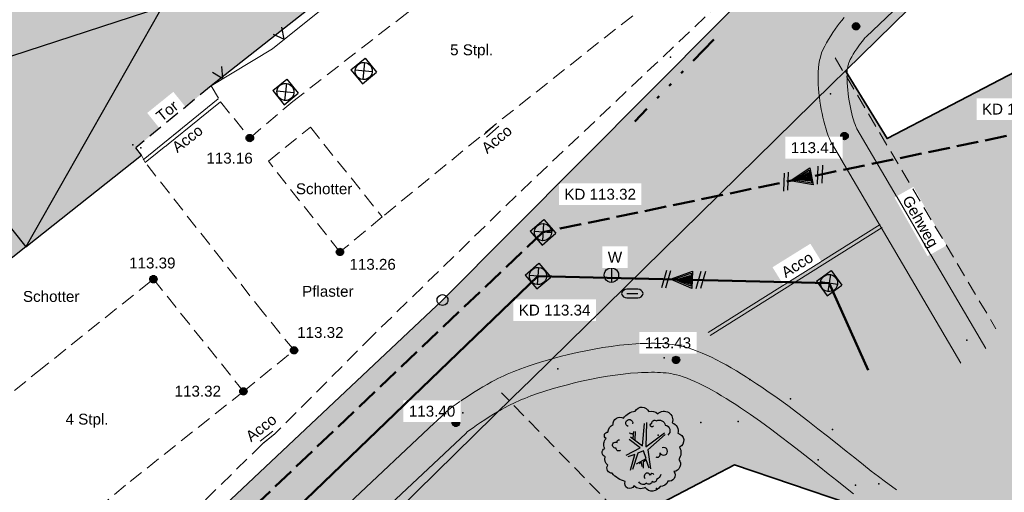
# Model space of a CAD drawing. Header units: metres. Extents: x 32322276 to 32322733, y 5638285 to 5638678.
# Tile 20 of 29: x 32322439 to 32322473, y 5638489 to 5638505. Entities that reach past the tile are written whole.
import ezdxf

# ---------------------------------------------------------------- set-up
doc = ezdxf.new("R2010")
doc.units = ezdxf.units.M
for name, pattern in [('1', [0]), ('120', [0]), ('121', [2, 0.75, -0.25, 0.75, -0.25]), ('123', [0]), ('20', [1.5, 0.5, -0.25, 0.5, -0.25]), ('22', [1.5, 0.5, -0.25, 0.5, -0.25]), ('3', [0]), ('68', [0]), ('77', [3.025, 1.025, -0.5, 0, -0.5, 0, -0.5, 0, -0.5])]:
    doc.linetypes.add(name, pattern=pattern)
doc.layers.get('0').update_dxf_attribs({"color": 1, "linetype": 'CONTINUOUS'})
for name, color, linetype in [('Allgemein', 7, 'CONTINUOUS'), ('alte Gebäude', 7, 'CONTINUOUS'), ('alte Grenzen', 7, 'CONTINUOUS'), ('altes Gebäude Füllung', 7, 'CONTINUOUS'), ('Bäume Stäucher', 7, 'CONTINUOUS'), ('Ebene 1', 7, 'CONTINUOUS'), ('Ebene 303', 7, 'CONTINUOUS'), ('Fahrbahn', 7, 'CONTINUOUS'), ('Flurgrenze', 7, 'CONTINUOUS'), ('Höhenpunkte', 7, 'CONTINUOUS'), ('Höhentexte', 7, 'CONTINUOUS'), ('Straßenkanal', 7, 'CONTINUOUS'), ('Texte zu Fahrbahn - Toptexte', 7, 'CONTINUOUS'), ('vorhandene Straße', 7, 'CONTINUOUS'), ('WS  GS  Hydrant  Gulli  usw', 7, 'CONTINUOUS')]:
    doc.layers.add(name, color=color, linetype=linetype)
doc.styles.add('n', font='Arial.ttf')

# ---------------------------------------------------------------- blocks, each defined once
blk = doc.blocks.new('S4')
at = {"color": 7}
for points in [[(-0.5, 0.5), (0.5, 0.5), (0.5, -0.5)], [(-0.5, 0.5), (-0.5, -0.5)], [(-0.5, -0.5), (0.5, -0.5)]]:
    blk.add_lwpolyline(points, dxfattribs=at)
at = {"color": 0, "lineweight": -2}
blk.add_lwpolyline([(0.408503, -0.23585, -0.577350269), (-0.408503, -0.23585, -0.577350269), (0, 0.471699, -0.577350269)], format="xyb", close=True, dxfattribs=at)
for points in [[(0.333542, 0.333542), (-0.333542, -0.333542)], [(0.333542, -0.333542), (-0.333542, 0.333542)]]:
    blk.add_lwpolyline(points, dxfattribs=at)
blk = doc.blocks.new('S10')
at = {"color": 0, "lineweight": -2}
blk.add_lwpolyline([(0.433013, -0.25, -0.577350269), (-0.433013, -0.25, -0.577350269), (0, 0.5, -0.577350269)], format="xyb", close=True, dxfattribs=at)
blk.add_lwpolyline([(0, 0.5), (0, -0.5)], dxfattribs=at)
blk = doc.blocks.new('S15')
at = {"color": 0, "lineweight": -2}
blk.add_lwpolyline([(0.25, 0.2), (-0.25, 0.2, 0.344344), (-0.5, 0, 0.352988), (-0.25, -0.2), (0.25, -0.2, 0.352988), (0.5, 0, 0.352988)], format="xyb", close=True, dxfattribs=at)
blk.add_lwpolyline([(-0.25, 0), (0.25, 0)], dxfattribs=at)
blk = doc.blocks.new('S3')
at = {"color": 0, "lineweight": -2}
blk.add_lwpolyline([(0.433013, -0.25, -0.577350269), (-0.433013, -0.25, -0.577350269), (0, 0.5, -0.577350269)], format="xyb", close=True, dxfattribs=at)
blk = doc.blocks.new('S107')
at = {"lineweight": -2}
blk.add_hatch(color=0, dxfattribs=at).paths.add_polyline_path([(0.5, 0), (0.489765, -0.100649), (0.459479, -0.197178), (0.410382, -0.285634), (0.344483, -0.362396), (0.264482, -0.424322), (0.173653, -0.468876), (0.075714, -0.494234), (-0.025325, -0.499358), (-0.125326, -0.484039), (-0.220197, -0.448902), (-0.306053, -0.395388), (-0.379379, -0.325686), (-0.437173, -0.242651), (-0.47707, -0.149682), (-0.497435, -0.050584), (-0.497435, 0.050584), (-0.47707, 0.149682), (-0.437173, 0.242651), (-0.379379, 0.325686), (-0.306053, 0.395388), (-0.220197, 0.448902), (-0.125326, 0.484039), (-0.025325, 0.499358), (0.075714, 0.494234), (0.173653, 0.468876), (0.264482, 0.424322), (0.344483, 0.362396), (0.410382, 0.285634), (0.459479, 0.197178), (0.489765, 0.100649)], flags=0)
at = {"color": 0, "lineweight": -2}
blk.add_lwpolyline([(0.433013, -0.25, -0.5773502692), (-0.433013, -0.25, -0.5773502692), (0, 0.5, -0.5773502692)], format="xyb", close=True, dxfattribs=at)
blk = doc.blocks.new('S115')
at = {"color": 92, "true_color": 0x00cd00}
blk.add_lwpolyline([(0.38, 0.18, -0.720322), (0.4, 0.02, -0.293105), (0.39, -0.12, -0.60356), (0.335, -0.26, -0.682674), (0.265, -0.37, -0.389231), (0.175, -0.43, -0.560861), (0.005, -0.445, -0.33185), (-0.125, -0.425, -0.983969), (-0.225, -0.375, -0.154039), (-0.375, -0.28, -0.618334), (-0.425, -0.185, -0.323718), (-0.455, -0.09, -0.727182), (-0.46, 0.005, -0.3406), (-0.445, 0.12, -0.78117), (-0.425, 0.195, -0.280586), (-0.365, 0.28, -0.603026), (-0.245, 0.355, -0.210061), (-0.11, 0.435, -0.647135), (0.045, 0.43, -0.293004), (0.15, 0.405, -0.808724), (0.315, 0.3, -0.423577)], format="xyb", close=True, dxfattribs=at)
for points in [[(-0.19, 0.26, -2.311325), (-0.14, 0.29)], [(0.1, 0.265, -1.589785), (0.08, 0.295, -0.618917), (0.135, 0.325, -0.49854), (0.235, 0.275, -0.65059), (0.265, 0.16)], [(-0.28, -0.015, -0.683441), (-0.33, 0.01, -1.429021), (-0.32, 0.075, -0.554902), (-0.29, 0.105)], [(0.125, -0.09, 0.752735), (0.175, -0.045, 2.3423), (0.2, 0.015)], [(0.185, -0.295, -0.230204), (0.135, -0.35, -0.683441), (0.085, -0.375, -0.556841), (0.02, -0.395, -0.46095), (-0.07, -0.38)], [(0.105, -0.295, 0.635794), (0.06, -0.3, 1.273144), (0.005, -0.34)]]:
    blk.add_lwpolyline(points, format="xyb", dxfattribs=at)
at = {"color": 34}
for points in [[(-0.165, 0.14), (-0.025, 0.035), (-0.005, 0.295)], [(0.02, 0.305), (0.01, 0.025), (0.225, 0.185)], [(-0.18, 0.185), (-0.13, 0.175), (-0.125, 0.2)], [(-0.135, 0.115), (-0.13, 0.165), (-0.165, 0.175)], [(-0.11, 0.2), (-0.115, 0.105)], [(0.235, 0.165), (0.035, -0.01), (0.065, -0.23)], [(-0.215, -0.07), (-0.055, 0.015), (-0.18, 0.11)], [(-0.165, -0.245), (-0.115, -0.065), (-0.195, -0.09)], [(-0.095, -0.17), (0.015, -0.11), (-0.015, -0.02), (-0.08, -0.05), (-0.14, -0.235)], [(-0.03, -0.2), (-0.04, -0.155), (-0.065, -0.17)], [(0.05, -0.22), (0.015, -0.125), (-0.02, -0.15), (-0.02, -0.22)]]:
    blk.add_lwpolyline(points, dxfattribs=at)
blk = doc.blocks.new('S21')
at = {"color": 0, "lineweight": -2}
for points in [[(-0.4, 0.2), (-0.5, -0.2)], [(-0.4, -0.2), (-0.3, 0.2)], [(0.025, 0), (0.05, 0)], [(0.3, -0.2), (0.4, 0.2)], [(0.5, 0.2), (0.4, -0.2)]]:
    blk.add_lwpolyline(points, dxfattribs=at)
for points in [[(-0.3, 0), (0.2, 0.2), (0.2, -0.2)], [(-0.225, 0), (0.175, 0.15), (0.175, -0.15)], [(-0.15, 0), (0.15, 0.1), (0.15, -0.1)], [(-0.1, 0), (0.125, 0.075), (0.125, -0.075)], [(-0.05, 0), (0.1, 0.05), (0.1, -0.05)], [(0, 0), (0.075, 0.025), (0.075, -0.025)]]:
    blk.add_lwpolyline(points, close=True, dxfattribs=at)
blk = doc.blocks.new('S20', base_point=(0, -0.5))
at = {"color": 0, "lineweight": -2}
blk.add_lwpolyline([(-0.5, 0.5), (0, -0.5), (0.5, 0.5)], dxfattribs=at)

msp = doc.modelspace()

# ---------------------------------------------------------------- hatches: boundary and pattern name
at = {"layer": 'altes Gebäude Füllung', "lineweight": 25, "true_color": 0xcccccc}
for points in [[(32322452.837, 5638514.848), (32322449.692, 5638512.305), (32322452.096, 5638509.31), (32322452.138, 5638509.342), (32322452.754, 5638508.551), (32322452.889, 5638508.377), (32322445.765, 5638502.774), (32322443.156, 5638500.63), (32322443.353, 5638500.377), (32322439.36, 5638497.215), (32322435.447, 5638502.117), (32322429.761, 5638497.591), (32322427.762, 5638500.186), (32322451.568, 5638518.68), (32322455.145, 5638514.076), (32322454.967, 5638513.947), (32322453.685, 5638515.533)], [(32322411.414, 5638474.908), (32322402.479, 5638467.793), (32322398.398, 5638472.497), (32322407.46, 5638479.8), (32322412.754, 5638484.009), (32322412.872, 5638485.099), (32322414.398, 5638486.313), (32322415.535, 5638486.233), (32322420.56, 5638490.228), (32322420.722, 5638491.341), (32322422.233, 5638492.542), (32322423.344, 5638492.478), (32322429.761, 5638497.591), (32322435.447, 5638502.117), (32322439.36, 5638497.215), (32322433.672, 5638492.707), (32322437.699, 5638487.646), (32322433.465, 5638484.284), (32322429.43, 5638489.31), (32322427.255, 5638487.573), (32322427.125, 5638486.509), (32322425.625, 5638485.303), (32322424.472, 5638485.371), (32322419.412, 5638481.318), (32322419.257, 5638480.233), (32322417.756, 5638479.023), (32322416.687, 5638479.117)]]:
    msp.add_hatch(color=254, dxfattribs=at).paths.add_polyline_path(points, flags=0)
at = {"layer": 'vorhandene Straße', "lineweight": 25, "true_color": 0xe6d499}
for points in [[(32322377.693, 5638390.9), (32322364.469, 5638375.554), (32322363.624, 5638369.784), (32322362.442, 5638373.945), (32322353.062, 5638375.49), (32322375.299, 5638401.46), (32322379.077, 5638406.551), (32322384.203, 5638413.458), (32322386.827, 5638416.994), (32322422.412, 5638465.866), (32322453.75, 5638495.375), (32322494.449, 5638536.254), (32322502.622, 5638544.464), (32322506.363, 5638548.221), (32322511.283, 5638550.273), (32322641.046, 5638604.39), (32322678.631, 5638620.063), (32322717.199, 5638636.145), (32322731.678, 5638642.183), (32322732.572, 5638639.315), (32322733.159, 5638637.434), (32322725.745, 5638634.305), (32322707.937, 5638626.878), (32322703.893, 5638625.192), (32322652.737, 5638603.859), (32322629.934, 5638594.349), (32322620.775, 5638590.529), (32322600.963, 5638582.266), (32322585.703, 5638575.902), (32322572.621, 5638570.446), (32322555.094, 5638563.137), (32322534.66, 5638554.614), (32322509.094, 5638543.952), (32322496.035, 5638531.135), (32322471.489, 5638507.042), (32322467.668, 5638503.292), (32322467.196, 5638502.829), (32322456.801, 5638492.626), (32322456.192, 5638492.029), (32322443.503, 5638479.574), (32322442.464, 5638478.554), (32322428.07, 5638464.427), (32322426.136, 5638462.53), (32322403.12, 5638431.659), (32322396.106, 5638412.279), (32322385.508, 5638399.98)], [(32322442.464, 5638478.554), (32322443.503, 5638479.574), (32322456.192, 5638492.029), (32322456.801, 5638492.626), (32322467.196, 5638502.829), (32322467.668, 5638503.292), (32322469.102, 5638500.951), (32322474.941, 5638503.994), (32322483.257, 5638488.032), (32322477.936, 5638485.258), (32322479.96, 5638481.245), (32322481.913, 5638477.196), (32322483.792, 5638473.112), (32322485.597, 5638468.996), (32322487.321, 5638464.868), (32322488.969, 5638460.71), (32322490.543, 5638456.522), (32322492.042, 5638452.306), (32322493.477, 5638448.031), (32322494.834, 5638443.73), (32322496.113, 5638439.405), (32322497.315, 5638435.058), (32322498.452, 5638430.629), (32322499.509, 5638426.181), (32322500.483, 5638421.715), (32322501.375, 5638417.23), (32322502.955, 5638408.559), (32322503.909, 5638403.857), (32322504.952, 5638399.173), (32322506.057, 5638394.621), (32322507.248, 5638390.091), (32322509.178, 5638390.619), (32322510.32, 5638386.572), (32322511.529, 5638382.545), (32322512.993, 5638377.979), (32322514.543, 5638373.442), (32322512.656, 5638372.777), (32322514.115, 5638368.748), (32322515.644, 5638364.744), (32322517.309, 5638360.602), (32322519.047, 5638356.491), (32322520.859, 5638352.411), (32322522.742, 5638348.365), (32322524.699, 5638344.353), (32322526.726, 5638340.376), (32322528.824, 5638336.436), (32322530.992, 5638332.534), (32322533.489, 5638328.235), (32322536.071, 5638323.985), (32322538.737, 5638319.788), (32322543.134, 5638318.561), (32322538.846, 5638316.516), (32322534.865, 5638314.618), (32322530.831, 5638312.694), (32322531.91, 5638316.532), (32322528.76, 5638321.551), (32322527.055, 5638320.508), (32322524.739, 5638324.367), (32322522.492, 5638328.266), (32322521, 5638330.961), (32322520.312, 5638332.204), (32322518.202, 5638336.177), (32322519.975, 5638337.1), (32322518.077, 5638340.824), (32322516.24, 5638344.578), (32322514.464, 5638348.361), (32322512.688, 5638352.311), (32322510.98, 5638356.289), (32322509.338, 5638360.297), (32322507.765, 5638364.331), (32322506.251, 5638368.414), (32322504.805, 5638372.522), (32322503.431, 5638376.653), (32322502.125, 5638380.807), (32322500.877, 5638385.026), (32322499.703, 5638389.266), (32322498.601, 5638393.525), (32322497.572, 5638397.802), (32322496.526, 5638402.516), (32322495.57, 5638407.25), (32322494.105, 5638415.314), (32322493.249, 5638419.666), (32322492.312, 5638424.001), (32322491.297, 5638428.319), (32322490.202, 5638432.618), (32322489.305, 5638435.917), (32322488.362, 5638439.203), (32322486.443, 5638438.638), (32322484.928, 5638443.583), (32322483.306, 5638448.495), (32322482.039, 5638452.105), (32322480.715, 5638455.696), (32322482.586, 5638456.403), (32322480.794, 5638461.002), (32322478.908, 5638465.563), (32322477.112, 5638469.681), (32322475.239, 5638473.765), (32322473.289, 5638477.814), (32322471.267, 5638481.826), (32322467.774, 5638488.35), (32322463.84, 5638489.684), (32322458.594, 5638486.953), (32322443.805, 5638479.252)]]:
    msp.add_hatch(color=41, dxfattribs=at).paths.add_polyline_path(points, flags=0)

# ---------------------------------------------------------------- linework, layer by layer
at = {"layer": 'alte Gebäude', "color": 7, "linetype": '3', "lineweight": 25}
msp.add_line((32322452.889, 5638508.377), (32322445.765, 5638502.774, 113.127), dxfattribs=at)
msp.add_lwpolyline([(32322439.36, 5638497.215), (32322443.353, 5638500.377), (32322443.156, 5638500.63)], dxfattribs=at)
at = {"layer": 'alte Grenzen', "color": 7, "linetype": '1', "lineweight": 35}
for points in [[(32322496.035, 5638531.135), (32322471.489, 5638507.042), (32322467.668, 5638503.292)], [(32322471.267, 5638481.826), (32322467.774, 5638488.35), (32322463.84, 5638489.684), (32322458.594, 5638486.953), (32322443.805, 5638479.252), (32322442.464, 5638478.554)]]:
    msp.add_lwpolyline(points, dxfattribs=at)
at = {"layer": 'Ebene 1', "color": 7, "linetype": '77', "lineweight": 50}
msp.add_line((32322463.12, 5638504.372), (32322460.387, 5638501.539), dxfattribs=at)
at = {"layer": 'Fahrbahn', "lineweight": 18}
for p, q in [((32322468.379, 5638504.464, 113.38), (32322470.926, 5638506.899, 113.38)), ((32322467.464, 5638504.932, 113.412), (32322467.538, 5638505.027, 113.412)), ((32322467.538, 5638505.027, 113.412), (32322467.623, 5638505.125, 113.412)), ((32322467.232, 5638504.611, 113.412), (32322467.308, 5638504.723, 113.412)), ((32322467.308, 5638504.723, 113.412), (32322467.391, 5638504.839, 113.412)), ((32322467.391, 5638504.839, 113.412), (32322467.464, 5638504.932, 113.412)), ((32322467.014, 5638504.26, 113.412), (32322467.078, 5638504.373, 113.412)), ((32322467.078, 5638504.373, 113.412), (32322467.157, 5638504.499, 113.412)), ((32322467.157, 5638504.499, 113.412), (32322467.232, 5638504.611, 113.412)), ((32322468.251, 5638504.315, 113.412), (32322468.311, 5638504.391, 113.412)), ((32322468.311, 5638504.391, 113.412), (32322468.348, 5638504.435, 113.412)), ((32322468.348, 5638504.435, 113.412), (32322468.379, 5638504.464, 113.412)), ((32322466.845, 5638503.905, 113.412), (32322466.884, 5638504.011, 113.412)), ((32322466.884, 5638504.011, 113.412), (32322466.949, 5638504.144, 113.412)), ((32322466.949, 5638504.144, 113.412), (32322467.014, 5638504.26, 113.412)), ((32322467.996, 5638503.955, 113.412), (32322468.062, 5638504.053, 113.412)), ((32322468.062, 5638504.053, 113.412), (32322468.128, 5638504.151, 113.412)), ((32322468.128, 5638504.151, 113.412), (32322468.19, 5638504.237, 113.412)), ((32322468.19, 5638504.237, 113.412), (32322468.251, 5638504.315, 113.412)), ((32322466.761, 5638503.578, 113.412), (32322466.774, 5638503.652, 113.412)), ((32322466.774, 5638503.652, 113.412), (32322466.788, 5638503.712, 113.412)), ((32322466.788, 5638503.712, 113.412), (32322466.803, 5638503.773, 113.412)), ((32322466.803, 5638503.773, 113.412), (32322466.824, 5638503.848, 113.412)), ((32322466.824, 5638503.848, 113.412), (32322466.845, 5638503.905, 113.412)), ((32322467.805, 5638503.618, 113.412), (32322467.835, 5638503.678, 113.412)), ((32322467.835, 5638503.678, 113.412), (32322467.886, 5638503.769, 113.412)), ((32322467.886, 5638503.769, 113.412), (32322467.938, 5638503.863, 113.412)), ((32322467.938, 5638503.863, 113.412), (32322467.996, 5638503.955, 113.412)), ((32322466.725, 5638503.24, 113.412), (32322466.735, 5638503.389, 113.412)), ((32322466.735, 5638503.389, 113.412), (32322466.752, 5638503.514, 113.412)), ((32322466.752, 5638503.514, 113.412), (32322466.761, 5638503.578, 113.412)), ((32322467.73, 5638503.288, 113.412), (32322467.743, 5638503.377, 113.412)), ((32322467.743, 5638503.377, 113.412), (32322467.749, 5638503.421, 113.412)), ((32322467.749, 5638503.421, 113.412), (32322467.754, 5638503.45, 113.412)), ((32322467.754, 5638503.45, 113.412), (32322467.763, 5638503.486, 113.412)), ((32322467.763, 5638503.486, 113.412), (32322467.771, 5638503.521, 113.412)), ((32322467.771, 5638503.521, 113.412), (32322467.775, 5638503.537, 113.412)), ((32322467.775, 5638503.537, 113.412), (32322467.785, 5638503.563, 113.412)), ((32322467.785, 5638503.563, 113.412), (32322467.805, 5638503.618, 113.412)), ((32322466.722, 5638502.967, 113.412), (32322466.724, 5638503.103, 113.412)), ((32322466.724, 5638503.103, 113.412), (32322466.725, 5638503.24, 113.412)), ((32322467.722, 5638502.979, 113.412), (32322467.724, 5638503.091, 113.412)), ((32322467.726, 5638502.87, 113.412), (32322467.722, 5638502.979, 113.412)), ((32322467.724, 5638503.091, 113.412), (32322467.725, 5638503.201, 113.412)), ((32322467.725, 5638503.201, 113.412), (32322467.73, 5638503.288, 113.412)), ((32322466.727, 5638502.816, 113.412), (32322466.722, 5638502.967, 113.412)), ((32322466.738, 5638502.674, 113.412), (32322466.727, 5638502.816, 113.412)), ((32322466.748, 5638502.533, 113.412), (32322466.738, 5638502.674, 113.412)), ((32322467.735, 5638502.748, 113.412), (32322467.726, 5638502.87, 113.412)), ((32322467.744, 5638502.624, 113.412), (32322467.735, 5638502.748, 113.412)), ((32322466.765, 5638502.381, 113.412), (32322466.748, 5638502.533, 113.412)), ((32322466.785, 5638502.241, 113.412), (32322466.765, 5638502.381, 113.412)), ((32322467.757, 5638502.507, 113.412), (32322467.744, 5638502.624, 113.412)), ((32322467.775, 5638502.381, 113.412), (32322467.757, 5638502.507, 113.412)), ((32322467.793, 5638502.256, 113.412), (32322467.775, 5638502.381, 113.412)), ((32322466.805, 5638502.1, 113.412), (32322466.785, 5638502.241, 113.412)), ((32322466.83, 5638501.953, 113.412), (32322466.805, 5638502.1, 113.412)), ((32322466.858, 5638501.82, 113.412), (32322466.83, 5638501.953, 113.412)), ((32322467.813, 5638502.14, 113.412), (32322467.793, 5638502.256, 113.412)), ((32322467.837, 5638502.021, 113.412), (32322467.813, 5638502.14, 113.412)), ((32322467.862, 5638501.903, 113.412), (32322467.837, 5638502.021, 113.412)), ((32322466.885, 5638501.686, 113.412), (32322466.858, 5638501.82, 113.412)), ((32322466.918, 5638501.549, 113.412), (32322466.885, 5638501.686, 113.412)), ((32322467.887, 5638501.799, 113.412), (32322467.862, 5638501.903, 113.412)), ((32322467.915, 5638501.696, 113.412), (32322467.887, 5638501.799, 113.412)), ((32322467.943, 5638501.594, 113.412), (32322467.915, 5638501.696, 113.412)), ((32322466.951, 5638501.429, 113.412), (32322466.918, 5638501.549, 113.412)), ((32322466.985, 5638501.308, 113.412), (32322466.951, 5638501.429, 113.412)), ((32322467.025, 5638501.184, 113.412), (32322466.985, 5638501.308, 113.412)), ((32322467.969, 5638501.514, 113.412), (32322467.943, 5638501.594, 113.412)), ((32322467.998, 5638501.437, 113.412), (32322467.969, 5638501.514, 113.412)), ((32322468.026, 5638501.364, 113.412), (32322467.998, 5638501.437, 113.412)), ((32322468.043, 5638501.326, 113.412), (32322468.026, 5638501.364, 113.412)), ((32322468.064, 5638501.29, 113.412), (32322468.043, 5638501.326, 113.412)), ((32322467.063, 5638501.083, 113.412), (32322467.025, 5638501.184, 113.412)), ((32322459.578, 5638493.773, 113.4), (32322459.866, 5638493.813, 113.4)), ((32322459.866, 5638493.813, 113.4), (32322460.157, 5638493.844, 113.4)), ((32322460.157, 5638493.844, 113.4), (32322460.427, 5638493.861, 113.4)), ((32322460.427, 5638493.861, 113.4), (32322460.563, 5638493.87, 113.4)), ((32322457.819, 5638493.423, 113.4), (32322458.105, 5638493.496, 113.4)), ((32322458.105, 5638493.496, 113.4), (32322458.404, 5638493.565, 113.4)), ((32322458.404, 5638493.565, 113.4), (32322458.697, 5638493.623, 113.4)), ((32322458.697, 5638493.623, 113.4), (32322458.99, 5638493.681, 113.4)), ((32322458.99, 5638493.681, 113.4), (32322459.29, 5638493.733, 113.4)), ((32322459.29, 5638493.733, 113.4), (32322459.578, 5638493.773, 113.4)), ((32322462.545, 5638493.615, 113.4), (32322462.715, 5638493.547, 113.4)), ((32322462.715, 5638493.547, 113.4), (32322462.878, 5638493.473, 113.4)), ((32322462.878, 5638493.473, 113.4), (32322463.04, 5638493.401, 113.4)), ((32322456.714, 5638493.097, 113.4), (32322456.981, 5638493.182, 113.4)), ((32322456.981, 5638493.182, 113.4), (32322457.247, 5638493.267, 113.4)), ((32322457.247, 5638493.267, 113.4), (32322457.533, 5638493.349, 113.4)), ((32322457.533, 5638493.349, 113.4), (32322457.819, 5638493.423, 113.4)), ((32322463.04, 5638493.401, 113.4), (32322463.213, 5638493.315, 113.4)), ((32322463.213, 5638493.315, 113.4), (32322463.381, 5638493.225, 113.4)), ((32322463.381, 5638493.225, 113.4), (32322463.549, 5638493.136, 113.4)), ((32322463.549, 5638493.136, 113.4), (32322463.725, 5638493.035, 113.4)), ((32322455.872, 5638492.764, 113.4), (32322455.98, 5638492.813, 113.4)), ((32322455.98, 5638492.813, 113.4), (32322456.099, 5638492.863, 113.4)), ((32322456.099, 5638492.863, 113.4), (32322456.217, 5638492.91, 113.4)), ((32322456.217, 5638492.91, 113.4), (32322456.452, 5638493.004, 113.4)), ((32322456.452, 5638493.004, 113.4), (32322456.714, 5638493.097, 113.4)), ((32322459.443, 5638492.744, 113.4), (32322459.715, 5638492.782, 113.4)), ((32322459.715, 5638492.782, 113.4), (32322459.987, 5638492.82, 113.4)), ((32322459.987, 5638492.82, 113.4), (32322460.242, 5638492.847, 113.4)), ((32322460.242, 5638492.847, 113.4), (32322460.493, 5638492.864, 113.4)), ((32322460.493, 5638492.864, 113.4), (32322460.618, 5638492.872, 113.4)), ((32322460.618, 5638492.872, 113.4), (32322460.733, 5638492.877, 113.4)), ((32322460.733, 5638492.877, 113.4), (32322460.85, 5638492.879, 113.4)), ((32322460.85, 5638492.879, 113.4), (32322460.967, 5638492.882, 113.4)), ((32322460.967, 5638492.882, 113.4), (32322461.072, 5638492.881, 113.4)), ((32322461.072, 5638492.881, 113.4), (32322461.178, 5638492.877, 113.4)), ((32322461.178, 5638492.877, 113.4), (32322461.284, 5638492.873, 113.4)), ((32322461.284, 5638492.873, 113.4), (32322461.376, 5638492.867, 113.4)), ((32322461.376, 5638492.867, 113.4), (32322461.469, 5638492.857, 113.4)), ((32322461.469, 5638492.857, 113.4), (32322461.562, 5638492.847, 113.4)), ((32322461.562, 5638492.847, 113.4), (32322461.637, 5638492.836, 113.4)), ((32322461.637, 5638492.836, 113.4), (32322461.716, 5638492.82, 113.4)), ((32322461.716, 5638492.82, 113.4), (32322461.829, 5638492.797, 113.4)), ((32322461.829, 5638492.797, 113.4), (32322461.935, 5638492.767, 113.4)), ((32322463.725, 5638493.035, 113.4), (32322463.898, 5638492.932, 113.4)), ((32322463.898, 5638492.932, 113.4), (32322464.07, 5638492.828, 113.4)), ((32322464.07, 5638492.828, 113.4), (32322464.249, 5638492.716, 113.4)), ((32322455.14, 5638492.375, 113.4), (32322455.292, 5638492.465, 113.4)), ((32322455.292, 5638492.465, 113.4), (32322455.44, 5638492.549, 113.4)), ((32322455.44, 5638492.549, 113.4), (32322455.558, 5638492.611, 113.4)), ((32322455.558, 5638492.611, 113.4), (32322455.655, 5638492.662, 113.4)), ((32322455.655, 5638492.662, 113.4), (32322455.764, 5638492.715, 113.4)), ((32322455.764, 5638492.715, 113.4), (32322455.872, 5638492.764, 113.4)), ((32322457.796, 5638492.384, 113.4), (32322458.068, 5638492.454, 113.4)), ((32322458.068, 5638492.454, 113.4), (32322458.341, 5638492.524, 113.4)), ((32322458.341, 5638492.524, 113.4), (32322458.613, 5638492.587, 113.4)), ((32322458.613, 5638492.587, 113.4), (32322458.893, 5638492.642, 113.4)), ((32322458.893, 5638492.642, 113.4), (32322459.172, 5638492.698, 113.4)), ((32322459.172, 5638492.698, 113.4), (32322459.443, 5638492.744, 113.4)), ((32322461.935, 5638492.767, 113.4), (32322462.065, 5638492.723, 113.4)), ((32322462.065, 5638492.723, 113.4), (32322462.196, 5638492.678, 113.4)), ((32322462.196, 5638492.678, 113.4), (32322462.323, 5638492.626, 113.4)), ((32322462.323, 5638492.626, 113.4), (32322462.468, 5638492.562, 113.4)), ((32322462.468, 5638492.562, 113.4), (32322462.612, 5638492.496, 113.4)), ((32322462.612, 5638492.496, 113.4), (32322462.755, 5638492.425, 113.4)), ((32322464.249, 5638492.716, 113.4), (32322464.424, 5638492.602, 113.4)), ((32322464.424, 5638492.602, 113.4), (32322464.6, 5638492.487, 113.4)), ((32322464.6, 5638492.487, 113.4), (32322464.78, 5638492.365, 113.4)), ((32322454.667, 5638492.083, 113.4), (32322454.823, 5638492.183, 113.4)), ((32322454.823, 5638492.183, 113.4), (32322454.989, 5638492.286, 113.4)), ((32322454.989, 5638492.286, 113.4), (32322455.14, 5638492.375, 113.4)), ((32322456.805, 5638492.068, 113.4), (32322457.034, 5638492.149, 113.4)), ((32322457.034, 5638492.149, 113.4), (32322457.285, 5638492.23, 113.4)), ((32322457.285, 5638492.23, 113.4), (32322457.537, 5638492.31, 113.4)), ((32322457.537, 5638492.31, 113.4), (32322457.796, 5638492.384, 113.4)), ((32322462.755, 5638492.425, 113.4), (32322462.911, 5638492.343, 113.4)), ((32322462.911, 5638492.343, 113.4), (32322463.066, 5638492.26, 113.4)), ((32322463.066, 5638492.26, 113.4), (32322463.22, 5638492.172, 113.4)), ((32322463.22, 5638492.172, 113.4), (32322463.384, 5638492.074, 113.4)), ((32322464.78, 5638492.365, 113.4), (32322464.957, 5638492.242, 113.4)), ((32322464.957, 5638492.242, 113.4), (32322465.311, 5638491.996, 113.4)), ((32322454.353, 5638491.876, 113.4), (32322454.51, 5638491.982, 113.4)), ((32322454.51, 5638491.982, 113.4), (32322454.667, 5638492.083, 113.4)), ((32322456.022, 5638491.725, 113.4), (32322456.105, 5638491.769, 113.4)), ((32322456.105, 5638491.769, 113.4), (32322456.189, 5638491.809, 113.4)), ((32322456.189, 5638491.809, 113.4), (32322456.285, 5638491.853, 113.4)), ((32322456.285, 5638491.853, 113.4), (32322456.382, 5638491.897, 113.4)), ((32322456.382, 5638491.897, 113.4), (32322456.479, 5638491.938, 113.4)), ((32322456.479, 5638491.938, 113.4), (32322456.588, 5638491.981, 113.4)), ((32322456.588, 5638491.981, 113.4), (32322456.805, 5638492.068, 113.4)), ((32322463.384, 5638492.074, 113.4), (32322463.547, 5638491.976, 113.4)), ((32322463.547, 5638491.976, 113.4), (32322463.709, 5638491.874, 113.4)), ((32322463.709, 5638491.874, 113.4), (32322463.878, 5638491.764, 113.4)), ((32322463.878, 5638491.764, 113.4), (32322464.047, 5638491.654, 113.4)), ((32322465.311, 5638491.996, 113.4), (32322465.671, 5638491.732, 113.4)), ((32322455.357, 5638491.338, 113.4), (32322455.507, 5638491.43, 113.4)), ((32322455.507, 5638491.43, 113.4), (32322455.65, 5638491.515, 113.4)), ((32322455.65, 5638491.515, 113.4), (32322455.793, 5638491.6, 113.4)), ((32322455.793, 5638491.6, 113.4), (32322455.918, 5638491.671, 113.4)), ((32322455.918, 5638491.671, 113.4), (32322456.022, 5638491.725, 113.4)), ((32322464.047, 5638491.654, 113.4), (32322464.215, 5638491.541, 113.4)), ((32322464.215, 5638491.541, 113.4), (32322464.387, 5638491.421, 113.4)), ((32322464.387, 5638491.421, 113.4), (32322464.731, 5638491.182, 113.4)), ((32322465.671, 5638491.732, 113.4), (32322466.021, 5638491.468, 113.4)), ((32322466.021, 5638491.468, 113.4), (32322466.371, 5638491.204, 113.4)), ((32322454.923, 5638491.054, 113.4), (32322455.06, 5638491.146, 113.4)), ((32322455.06, 5638491.146, 113.4), (32322455.209, 5638491.242, 113.4)), ((32322455.209, 5638491.242, 113.4), (32322455.357, 5638491.338, 113.4)), ((32322464.731, 5638491.182, 113.4), (32322465.075, 5638490.93, 113.4)), ((32322466.371, 5638491.204, 113.4), (32322466.718, 5638490.934, 113.4)), ((32322450.64, 5638487.107, 113.353), (32322454.553, 5638490.772, 113.353)), ((32322454.553, 5638490.772, 113.4), (32322454.605, 5638490.821, 113.4)), ((32322454.605, 5638490.821, 113.4), (32322454.685, 5638490.883, 113.4)), ((32322454.685, 5638490.883, 113.4), (32322454.803, 5638490.968, 113.4)), ((32322454.803, 5638490.968, 113.4), (32322454.923, 5638491.054, 113.4)), ((32322465.075, 5638490.93, 113.4), (32322465.419, 5638490.67, 113.4)), ((32322466.718, 5638490.934, 113.4), (32322467.048, 5638490.673, 113.4)), ((32322465.419, 5638490.67, 113.4), (32322465.763, 5638490.41, 113.4)), ((32322465.763, 5638490.41, 113.4), (32322466.101, 5638490.147, 113.4)), ((32322467.048, 5638490.673, 113.4), (32322467.379, 5638490.412, 113.4)), ((32322467.379, 5638490.412, 113.4), (32322467.697, 5638490.158, 113.4)), ((32322466.101, 5638490.147, 113.4), (32322466.429, 5638489.888, 113.4)), ((32322467.697, 5638490.158, 113.4), (32322467.992, 5638489.923, 113.4)), ((32322466.429, 5638489.888, 113.4), (32322466.757, 5638489.629, 113.4)), ((32322467.992, 5638489.923, 113.4), (32322468.288, 5638489.687, 113.4)), ((32322466.757, 5638489.629, 113.4), (32322467.073, 5638489.377, 113.4)), ((32322467.073, 5638489.377, 113.4), (32322467.37, 5638489.14, 113.4)), ((32322468.288, 5638489.687, 113.4), (32322468.56, 5638489.472, 113.4)), ((32322468.56, 5638489.472, 113.4), (32322468.805, 5638489.284, 113.4)), ((32322467.37, 5638489.14, 113.4), (32322467.666, 5638488.904, 113.4)), ((32322468.805, 5638489.284, 113.4), (32322469.049, 5638489.097, 113.4)), ((32322469.049, 5638489.097, 113.4), (32322469.255, 5638488.945, 113.4)), ((32322467.666, 5638488.904, 113.4), (32322467.946, 5638488.683, 113.4)), ((32322469.255, 5638488.945, 113.4), (32322469.429, 5638488.829, 113.4))]:
    msp.add_line(p, q, dxfattribs=at)
at = {"layer": 'Flurgrenze', "color": 7, "true_color": 0xffffff}
for p in [(32322461.623, 5638503.758, 113.94), (32322467.152, 5638502.492), (32322467.698, 5638501.034), (32322443.053, 5638500.73), (32322443.329, 5638500.631, 113.148), (32322443.34, 5638500.37), (32322471.859, 5638493.994), (32322461.402, 5638493.383), (32322457.728, 5638493.006), (32322464.362, 5638492.636), (32322465.766, 5638491.96), (32322454.456, 5638491.484, 113.411), (32322462.67, 5638491.148), (32322463.957, 5638491.185), (32322467.223, 5638490.911), (32322461.202, 5638490.709), (32322466.722, 5638489.856), (32322468.815, 5638489.032), (32322461.139, 5638488.868), (32322468.019, 5638488.988)]:
    msp.add_point(p, dxfattribs=at)
at = {"layer": 'Straßenkanal', "color": 1, "linetype": '123', "lineweight": 50}
msp.add_line((32322467.1, 5638495.961, 113.48), (32322468.456, 5638492.951), dxfattribs=at)

# ---------------------------------------------------------------- block references
at = {"layer": 'alte Grenzen', "color": 7, "xscale": 0.375, "yscale": 0.375}
msp.add_blockref('S3', (32322453.75, 5638495.375), dxfattribs=at)
at = {"layer": 'Bäume Stäucher', "color": 94, "xscale": 3, "yscale": 3}
msp.add_blockref('S115', (32322460.737, 5638490.234), dxfattribs=at)
at = {"layer": 'Ebene 303', "color": 7, "xscale": 0.375, "yscale": 0.375}
for p, rotation in [((32322448.286, 5638504.382, 113.278), 38.680227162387), ((32322446.164, 5638503.021, 113.156), 31.127005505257)]:
    msp.add_blockref('S20', p, dxfattribs=dict(at, rotation=rotation))
at = {"layer": 'Höhenpunkte', "color": 7, "xscale": 0.2525, "yscale": 0.2525}
for p in [(32322468.033, 5638504.825, 113.38), (32322447.095, 5638500.969, 113.164), (32322467.633, 5638501.037, 113.412), (32322450.208, 5638497.035, 113.255), (32322443.766, 5638496.096, 113.393), (32322448.623, 5638493.641, 113.323), (32322461.815, 5638493.31, 113.427), (32322446.874, 5638492.222, 113.319), (32322454.211, 5638491.137, 113.4)]:
    msp.add_blockref('S107', p, dxfattribs=at)
at = {"layer": 'Straßenkanal', "color": 5}
for name, p, xscale, yscale, rotation in [('S21', (32322466.201, 5638499.582, 113.472), 1.5, 1.5, 11.726802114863), ('S4', (32322457.219, 5638497.718, 113.322), 0.6275, 0.6275, 41.035397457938)]:
    msp.add_blockref(name, p, dxfattribs=dict(at, xscale=xscale, yscale=yscale, rotation=rotation))
at = {"layer": 'Straßenkanal', "color": 1}
for name, p, xscale, yscale, rotation in [('S4', (32322457.047, 5638496.205, 113.338), 0.6275, 0.6275, 40.57976919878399), ('S21', (32322462.073, 5638496.083, 113.409), 1.5, 1.5, 358.610047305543), ('S4', (32322467.1, 5638495.961, 113.48), 0.6275, 0.6275, 36.010263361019)]:
    msp.add_blockref(name, p, dxfattribs=dict(at, xscale=xscale, yscale=yscale, rotation=rotation))
at = {"layer": 'WS  GS  Hydrant  Gulli  usw', "color": 7, "xscale": 0.6275, "yscale": 0.6275}
for p, rotation in [((32322451.028, 5638503.282, 113.311), 39.145747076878), ((32322448.326, 5638502.559, 113.367), 38.914552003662)]:
    msp.add_blockref('S4', p, dxfattribs=dict(at, rotation=rotation))
at = {"layer": 'WS  GS  Hydrant  Gulli  usw', "color": 4}
for name, p, xscale, yscale in [('S10', (32322459.581, 5638496.236, 113.386), 0.5, 0.5), ('S15', (32322460.309, 5638495.599, 113.408), 0.75, 0.75)]:
    msp.add_blockref(name, p, dxfattribs=dict(at, xscale=xscale, yscale=yscale))

# ---------------------------------------------------------------- next in the draw order: texts
at = {"layer": 'Höhentexte', "color": 7, "lineweight": 25, "char_height": 0.375, "line_spacing_factor": 0.84, "style": 'n', "bg_fill": 2}
for s, insert, attachment_point in [('KD 113.62', (32322474.856, 5638501.775, 113.622), 9), ('113.41', (32322467.378, 5638500.823, 113.412), 3), ('113.16', (32322447.196, 5638500.461, 113.164), 3), ('KD 113.32', (32322457.956, 5638498.836, 113.322), 7), ('113.39', (32322443.726, 5638496.461, 113.393), 8), ('113.26', (32322450.535, 5638496.797, 113.255), 1), ('KD 113.34', (32322457.621, 5638495.216, 113.338), 2), ('113.32', (32322448.731, 5638494.062, 113.323), 7), ('113.43', (32322461.535, 5638493.705, 113.427), 8), ('113.32', (32322446.099, 5638492.227, 113.319), 6), ('113.40', (32322454.19, 5638491.345, 113.4), 9)]:
    msp.add_mtext(s, dxfattribs=dict(at, insert=insert, attachment_point=attachment_point))
at = {"layer": 'Texte zu Fahrbahn - Toptexte', "color": 7, "lineweight": 25, "char_height": 0.375, "attachment_point": 7, "line_spacing_factor": 0.84, "style": 'n', "bg_fill": 2}
for s, insert in [('5 Stpl.', (32322454.013, 5638503.714)), ('Schotter', (32322448.686, 5638499.024)), ('W', (32322459.459, 5638496.665)), ('Schotter', (32322439.259, 5638495.307)), ('Pflaster', (32322448.902, 5638495.484)), ('4 Stpl.', (32322440.73, 5638490.964))]:
    msp.add_mtext(s, dxfattribs=dict(at, insert=insert))
for s, insert, rotation in [('Tor', (32322444.052, 5638501.51), 38.8536), ('Acco', (32322444.595, 5638500.438), 37.8041), ('Acco', (32322455.297, 5638500.408), 39.8826), ('Gehweg', (32322469.518, 5638498.789), 299.4537), ('Acco', (32322465.606, 5638496.124), 31.8424), ('Acco', (32322447.141, 5638490.457), 37.8041)]:
    msp.add_mtext(s, dxfattribs=dict(at, insert=insert, rotation=rotation))

# ---------------------------------------------------------------- next in the draw order: linework, layer by layer
at = {"layer": 'Allgemein', "color": 7, "linetype": '1', "lineweight": 35}
msp.add_line((32322453.75, 5638495.375), (32322422.412, 5638465.866), dxfattribs=at)
at = {"layer": 'alte Gebäude', "color": 7, "linetype": '3', "lineweight": 25}
for p, q in [((32322451.568, 5638518.68), (32322439.36, 5638497.215)), ((32322427.762, 5638500.186), (32322452.889, 5638508.377))]:
    msp.add_line(p, q, dxfattribs=at)
msp.add_lwpolyline([(32322415.535, 5638486.233), (32322420.56, 5638490.228), (32322420.722, 5638491.341), (32322422.233, 5638492.542), (32322423.344, 5638492.478), (32322429.761, 5638497.591), (32322435.447, 5638502.117), (32322439.36, 5638497.215), (32322433.672, 5638492.707), (32322437.699, 5638487.646)], dxfattribs=at)
at = {"layer": 'alte Grenzen', "color": 7, "linetype": '1', "lineweight": 35}
for points in [[(32322453.75, 5638495.375), (32322494.449, 5638536.254), (32322502.622, 5638544.464), (32322506.363, 5638548.221)], [(32322467.668, 5638503.292), (32322469.102, 5638500.951), (32322474.941, 5638503.994), (32322483.257, 5638488.032)], [(32322442.464, 5638478.554), (32322443.503, 5638479.574), (32322456.192, 5638492.029), (32322456.801, 5638492.626), (32322467.196, 5638502.829), (32322467.668, 5638503.292)]]:
    msp.add_lwpolyline(points, dxfattribs=at)
at = {"layer": 'Ebene 1', "color": 7, "linetype": '20', "lineweight": 18}
for points in [[(32322445.765, 5638502.774, 113.127), (32322446.082, 5638502.22, 113.135), (32322447.095, 5638500.969, 113.164), (32322448.577, 5638502.227, 113.345), (32322452.456, 5638505.236, 113.316), (32322458.387, 5638509.986, 113.3), (32322461.495, 5638506.121, 113.201)], [(32322461.495, 5638506.121, 113.201), (32322455.616, 5638501.475, 113.153), (32322451.666, 5638498.245, 113.226)], [(32322446.874, 5638492.222, 113.319), (32322448.623, 5638493.641, 113.323), (32322447.564, 5638494.936, 113.348), (32322443.485, 5638500.121, 113.348), (32322443.353, 5638500.377, 113.348)], [(32322436.046, 5638489.899, 113.512), (32322439.758, 5638492.894, 113.448), (32322443.766, 5638496.096, 113.393), (32322446.874, 5638492.222, 113.319)], [(32322446.874, 5638492.222, 113.319), (32322442.804, 5638488.986, 113.354), (32322439.15, 5638485.934, 113.422)]]:
    msp.add_polyline3d(points, dxfattribs=at)
msp.add_polyline3d([(32322447.736, 5638500.166, 113.182), (32322449.186, 5638501.347, 113.332), (32322451.666, 5638498.245, 113.226), (32322450.208, 5638497.035, 113.255)], close=True, dxfattribs=at)
at = {"layer": 'Ebene 303', "color": 7, "linetype": '68', "lineweight": 18}
msp.add_polyline3d([(32322466.396, 5638518.874, 113.182), (32322447.883, 5638504.053, 113.28), (32322445.765, 5638502.774, 113.127)], dxfattribs=at)
at = {"layer": 'Fahrbahn', "color": 7, "linetype": '20', "lineweight": 18}
msp.add_line((32322467.315, 5638503.734, 113.393), (32322472.864, 5638494.382, 113.579), dxfattribs=at)
at = {"layer": 'Fahrbahn', "lineweight": 18}
for p, q in [((32322472.511, 5638493.707, 113.513), (32322468.064, 5638501.29, 113.513)), ((32322467.102, 5638500.979, 113.412), (32322467.063, 5638501.083, 113.412)), ((32322467.154, 5638500.865, 113.412), (32322467.102, 5638500.979, 113.412)), ((32322467.202, 5638500.784, 113.412), (32322467.154, 5638500.865, 113.412)), ((32322471.649, 5638493.201, 113.513), (32322467.202, 5638500.784, 113.513)), ((32322460.563, 5638493.87, 113.4), (32322460.701, 5638493.876, 113.4)), ((32322460.701, 5638493.876, 113.4), (32322460.83, 5638493.879, 113.4)), ((32322460.83, 5638493.879, 113.4), (32322460.96, 5638493.882, 113.4)), ((32322460.96, 5638493.882, 113.4), (32322461.092, 5638493.881, 113.4)), ((32322461.092, 5638493.881, 113.4), (32322461.214, 5638493.877, 113.4)), ((32322461.214, 5638493.877, 113.4), (32322461.336, 5638493.872, 113.4)), ((32322461.336, 5638493.872, 113.4), (32322461.463, 5638493.863, 113.4)), ((32322461.463, 5638493.863, 113.4), (32322461.576, 5638493.851, 113.4)), ((32322461.576, 5638493.851, 113.4), (32322461.69, 5638493.839, 113.4)), ((32322461.69, 5638493.839, 113.4), (32322461.811, 5638493.821, 113.4)), ((32322461.811, 5638493.821, 113.4), (32322461.914, 5638493.8, 113.4)), ((32322461.914, 5638493.8, 113.4), (32322462.063, 5638493.77, 113.4)), ((32322462.063, 5638493.77, 113.4), (32322462.233, 5638493.722, 113.4)), ((32322462.233, 5638493.722, 113.4), (32322462.39, 5638493.669, 113.4)), ((32322462.39, 5638493.669, 113.4), (32322462.545, 5638493.615, 113.4)), ((32322454.086, 5638491.684, 113.4), (32322454.22, 5638491.781, 113.4)), ((32322454.22, 5638491.781, 113.4), (32322454.353, 5638491.876, 113.4)), ((32322449.952, 5638487.833, 113.353), (32322453.869, 5638491.502, 113.353)), ((32322453.869, 5638491.502, 113.4), (32322453.955, 5638491.582, 113.4)), ((32322453.955, 5638491.582, 113.4), (32322454.086, 5638491.684, 113.4))]:
    msp.add_line(p, q, dxfattribs=at)
at = {"layer": 'Straßenkanal', "color": 5, "linetype": '121', "lineweight": 50}
for p, q in [((32322475.184, 5638501.447, 113.622), (32322457.219, 5638497.718, 113.322)), ((32322457.219, 5638497.718, 113.322), (32322428.174, 5638470.136, 113.388))]:
    msp.add_line(p, q, dxfattribs=at)
at = {"layer": 'Straßenkanal', "color": 1, "linetype": '120', "lineweight": 50}
for p, q in [((32322457.047, 5638496.205, 113.338), (32322428.168, 5638468.45, 113.378)), ((32322467.1, 5638495.961, 113.48), (32322457.047, 5638496.205, 113.338))]:
    msp.add_line(p, q, dxfattribs=at)
at = {"layer": 'Texte zu Fahrbahn - Toptexte', "lineweight": 18}
for p, q in [((32322446.003, 5638502.317, 113.135), (32322443.406, 5638500.218, 113.128)), ((32322446.082, 5638502.22, 113.135), (32322443.485, 5638500.121, 113.128)), ((32322455.187, 5638501.09, 113.152), (32322455.616, 5638501.475, 113.153)), ((32322455.27, 5638500.997, 113.152), (32322455.699, 5638501.382, 113.153)), ((32322468.865, 5638497.985, 113.468), (32322462.929, 5638494.26, 113.454)), ((32322468.931, 5638497.879, 113.468), (32322462.995, 5638494.154, 113.454)), ((32322447.885, 5638490.853, 113.248), (32322447.45, 5638490.509, 113.266)), ((32322447.963, 5638490.755, 113.248), (32322447.528, 5638490.411, 113.266))]:
    msp.add_line(p, q, dxfattribs=at)
at = {"layer": 'Texte zu Fahrbahn - Toptexte', "color": 7, "linetype": '20', "lineweight": 18}
for points in [[(32322473.772, 5638516.017, 113.3), (32322468.833, 5638511.247, 113.283), (32322464.457, 5638506.695, 113.308), (32322456.293, 5638498.975, 113.292), (32322451.338, 5638494.15, 113.278), (32322447.963, 5638490.755, 113.248), (32322447.528, 5638490.411, 113.266), (32322440.815, 5638483.797, 113.38), (32322439.15, 5638485.934, 113.422)], [(32322442.893, 5638480.364, 113.353), (32322447.039, 5638476.096, 113.281), (32322454.429, 5638483.099, 113.317), (32322459.702, 5638488.159, 113.331), (32322455.79, 5638492.168, 113.402)]]:
    msp.add_polyline3d(points, dxfattribs=at)
at = {"layer": 'WS  GS  Hydrant  Gulli  usw', "color": 7, "linetype": '22', "lineweight": 25}
msp.add_line((32322445.765, 5638502.774, 113.127), (32322443.156, 5638500.63), dxfattribs=at)

doc.saveas('drawing.dxf')
